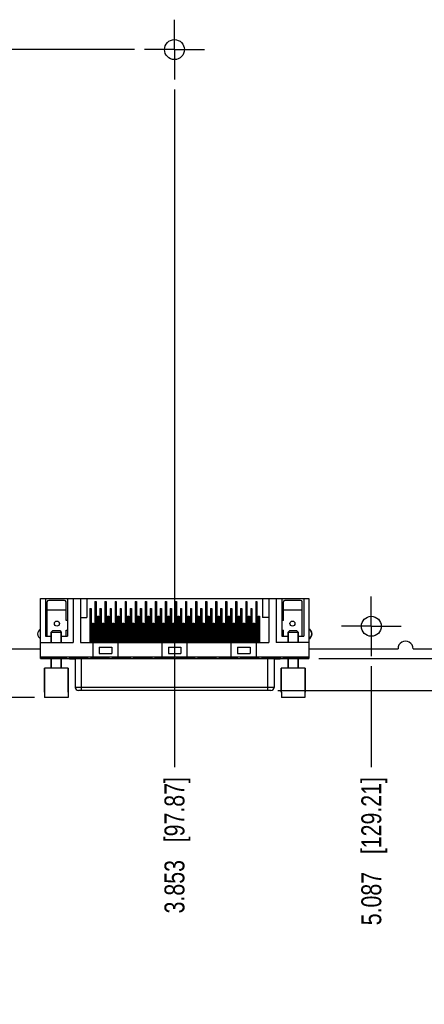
# Model space of a CAD drawing. Header units: inches. Extents: x 0 to 22, y 0 to 17.
# Tile 125 of 217: x 8.6 to 11.1, y 6.3 to 12.5. Entities that reach past the tile are written whole.
import ezdxf

# ---------------------------------------------------------------- set-up
doc = ezdxf.new("R2010")
doc.units = ezdxf.units.IN
doc.header["$LTSCALE"] = 1.21
doc.header["$MEASUREMENT"] = 0
doc.linetypes.add('CENTER', pattern=[0.6, 0.375, -0.075, 0.075, -0.075])
doc.layers.get('0').update_dxf_attribs({"linetype": 'CONTINUOUS'})
for name, color, linetype in [('02___PRT_ALL_AXES', 7, 'CONTINUOUS'), ('5_ALL_CURVES', 7, 'CONTINUOUS'), ('DIMENSIONS', 7, 'CONTINUOUS')]:
    doc.layers.add(name, color=color, linetype=linetype)
doc.styles.get("Standard").update_dxf_attribs({"font": 'txt', "width": 0.8})
doc.dimstyles.new('DIMSTYLE_1', dxfattribs={"dimtxt": 0.125, "dimasz": 0.18, "dimexe": 0.18, "dimexo": 0.0625, "dimgap": 0.09, "dimtad": 0, "dimtih": 1, "dimtoh": 1, "dimdec": 3, "dimzin": 4, "dimdsep": 46, "dimtxsty": 'STANDARD', "dimblk": '_FILLED', "dimblk1": '_FILLED', "dimblk2": '_FILLED', "dimcen": 0.09, "dimadec": 0, "dimazin": 0, "dimtp": 0.001, "dimtm": 0.001, "dimtfac": 1, "dimtdec": 3, "dimtofl": 0, "dimtmove": 0, "dimatfit": 3, "dimldrblk": '_FILLED', "dimfxl": 1, "dimtolj": 1, "dimtzin": 4, "dimarcsym": 0})

# ---------------------------------------------------------------- blocks, each defined once
blk = doc.blocks.new('*D2')
at = {"layer": 'DIMENSIONS', "color": 2, "linetype": 'CONTINUOUS'}
blk.add_line((9.2869, 12.3055), (5.2463, 12.3055), dxfattribs=at)
at = {"layer": 'DIMENSIONS', "color": 2, "linetype": 'CONTINUOUS', "insert": (5.1838, 12.368), "char_height": 0.125, "width": 1.325, "attachment_point": 3, "line_spacing_factor": 0.9}
blk.add_mtext('3.758{\\Ftxt.shx;\\W1.000000;\\H0.125000; }[95.45]', dxfattribs=at)
blk = doc.blocks.new('_FILLED')
at = {"color": 0, "linetype": 'BYBLOCK'}
blk.add_solid([(0, 0), (-1, 0.174), (-1, -0.174)], dxfattribs=at)
blk = doc.blocks.new('*D4')
at = {"layer": 'DIMENSIONS', "color": 2, "linetype": 'CONTINUOUS'}
blk.add_line((8.6602, 8.2427), (5.255, 8.2427), dxfattribs=at)
at = {"layer": 'DIMENSIONS', "color": 2, "linetype": 'CONTINUOUS', "insert": (5.1925, 8.3052), "char_height": 0.125, "width": 1.525, "attachment_point": 3, "line_spacing_factor": 0.9}
blk.add_mtext('2X -.305{\\Ftxt.shx;\\W1.000000;\\H0.125000; }[7.75]', dxfattribs=at)
blk = doc.blocks.new('*D5')
at = {"layer": 'DIMENSIONS', "color": 2, "linetype": 'CONTINUOUS'}
blk.add_line((10.1847, 8.2859), (14.1213, 8.2859), dxfattribs=at)
at = {"layer": 'DIMENSIONS', "color": 2, "linetype": 'CONTINUOUS', "insert": (14.1838, 8.3484), "char_height": 0.125, "width": 1.225, "attachment_point": 1, "line_spacing_factor": 0.9}
blk.add_mtext('-.262{\\Ftxt.shx;\\W1.000000;\\H0.125000; }[6.65]', dxfattribs=at)
blk = doc.blocks.new('*D10')
at = {"layer": 'DIMENSIONS', "color": 2, "linetype": 'CONTINUOUS'}
blk.add_line((12.0384, 8.5485), (12.0384, 7.8052), dxfattribs=at)
at = {"layer": 'DIMENSIONS', "color": 2, "linetype": 'CONTINUOUS', "insert": (11.9759, 7.7427), "char_height": 0.125, "width": 1.425, "attachment_point": 3, "rotation": 90, "line_spacing_factor": 0.9}
blk.add_mtext('6.355{\\Ftxt.shx;\\W1.000000;\\H0.125000; }[161.41]', dxfattribs=at)
blk = doc.blocks.new('*D11')
at = {"layer": 'DIMENSIONS', "color": 2, "linetype": 'CONTINUOUS'}
blk.add_line((9.5369, 12.0555), (9.5369, 7.8052), dxfattribs=at)
at = {"layer": 'DIMENSIONS', "color": 2, "linetype": 'CONTINUOUS', "insert": (9.4744, 7.7427), "char_height": 0.125, "width": 1.325, "attachment_point": 3, "rotation": 90, "line_spacing_factor": 0.9}
blk.add_mtext('3.853{\\Ftxt.shx;\\W1.000000;\\H0.125000; }[97.87]', dxfattribs=at)
blk = doc.blocks.new('*D12')
at = {"layer": 'DIMENSIONS', "color": 2, "linetype": 'CONTINUOUS'}
blk.add_line((12.9888, 10.8365), (12.9888, 7.8052), dxfattribs=at)
at = {"layer": 'DIMENSIONS', "color": 2, "linetype": 'CONTINUOUS', "insert": (12.9263, 7.7427), "char_height": 0.125, "width": 1.425, "attachment_point": 3, "rotation": 90, "line_spacing_factor": 0.9}
blk.add_mtext('7.305{\\Ftxt.shx;\\W1.000000;\\H0.125000; }[185.55]', dxfattribs=at)
blk = doc.blocks.new('*D24')
at = {"layer": 'DIMENSIONS', "color": 2, "linetype": 'CONTINUOUS'}
blk.add_line((10.7708, 8.4385), (10.7708, 7.8052), dxfattribs=at)
at = {"layer": 'DIMENSIONS', "color": 2, "linetype": 'CONTINUOUS', "insert": (10.7083, 7.7427), "char_height": 0.125, "width": 1.425, "attachment_point": 3, "rotation": 90, "line_spacing_factor": 0.9}
blk.add_mtext('5.087{\\Ftxt.shx;\\W1.000000;\\H0.125000; }[129.21]', dxfattribs=at)
blk = doc.blocks.new('*D26')
at = {"layer": 'DIMENSIONS', "color": 2, "linetype": 'CONTINUOUS'}
blk.add_line((10.4415, 8.4858), (14.1059, 8.4858), dxfattribs=at)
at = {"layer": 'DIMENSIONS', "color": 2, "linetype": 'CONTINUOUS', "insert": (14.1684, 8.5483), "char_height": 0.125, "width": 1.225, "attachment_point": 1, "line_spacing_factor": 0.9}
blk.add_mtext('-.062{\\Ftxt.shx;\\W1.000000;\\H0.125000; }[1.57]', dxfattribs=at)

msp = doc.modelspace()

# ---------------------------------------------------------------- linework, layer by layer
at = {"color": 7, "linetype": 'CONTINUOUS'}
for p, q in [((8.6979, 8.8627), (10.379, 8.8627)), ((8.6979, 8.4858), (8.6979, 8.8627)), ((8.7294, 8.8627), (8.7294, 8.6264)), ((8.7393, 8.6264), (8.7393, 8.841)), ((8.8476, 8.8509), (8.7491, 8.8509)), ((8.8574, 8.7244), (8.8574, 8.841)), ((8.8672, 8.8627), (8.8672, 8.6264)), ((8.9027, 8.8627), (8.9027, 8.5871)), ((8.9479, 8.8627), (8.9479, 8.5871)), ((8.9873, 8.8627), (8.9873, 8.7446)), ((9.0385, 8.8449), (9.0464, 8.8449)), ((9.0385, 8.8449), (9.0385, 8.5871)), ((9.0464, 8.8449), (9.0464, 8.5871)), ((9.1015, 8.8449), (9.1094, 8.8449)), ((9.1015, 8.8449), (9.1015, 8.5871)), ((9.1094, 8.8449), (9.1094, 8.5871)), ((9.1645, 8.8449), (9.1724, 8.8449)), ((9.1645, 8.8449), (9.1645, 8.5871)), ((9.1724, 8.8449), (9.1724, 8.5871)), ((9.2275, 8.8449), (9.2353, 8.8449)), ((9.2275, 8.8449), (9.2275, 8.5871)), ((9.2353, 8.8449), (9.2353, 8.5871)), ((9.2905, 8.8449), (9.2983, 8.8449)), ((9.2905, 8.8449), (9.2905, 8.5871)), ((9.2983, 8.8449), (9.2983, 8.5871)), ((9.3535, 8.8449), (9.3613, 8.8449)), ((9.3535, 8.8449), (9.3535, 8.5871)), ((9.3613, 8.8449), (9.3613, 8.5871)), ((9.4165, 8.8449), (9.4243, 8.8449)), ((9.4165, 8.8449), (9.4165, 8.5871)), ((9.4243, 8.8449), (9.4243, 8.5871)), ((9.4794, 8.8449), (9.4873, 8.8449)), ((9.4794, 8.8449), (9.4794, 8.5871)), ((9.4873, 8.8449), (9.4873, 8.5871)), ((9.5424, 8.8449), (9.5503, 8.8449)), ((9.5424, 8.8449), (9.5424, 8.5871)), ((9.5503, 8.8449), (9.5503, 8.5871)), ((9.6054, 8.8449), (9.6133, 8.8449)), ((9.6054, 8.8449), (9.6054, 8.5871)), ((9.6133, 8.8449), (9.6133, 8.5871)), ((9.6684, 8.8449), (9.6763, 8.8449)), ((9.6684, 8.8449), (9.6684, 8.5871)), ((9.6763, 8.8449), (9.6763, 8.5871)), ((9.7314, 8.8449), (9.7393, 8.8449)), ((9.7314, 8.8449), (9.7314, 8.5871)), ((9.7393, 8.8449), (9.7393, 8.5871)), ((9.7944, 8.8449), (9.8023, 8.8449)), ((9.7944, 8.8449), (9.7944, 8.5871)), ((9.8023, 8.8449), (9.8023, 8.5871)), ((9.8574, 8.8449), (9.8653, 8.8449)), ((9.8574, 8.8449), (9.8574, 8.5871)), ((9.8653, 8.8449), (9.8653, 8.5871)), ((9.9204, 8.8449), (9.9283, 8.8449)), ((9.9204, 8.8449), (9.9204, 8.5871)), ((9.9283, 8.8449), (9.9283, 8.5871)), ((9.9834, 8.8449), (9.9913, 8.8449)), ((9.9834, 8.8449), (9.9834, 8.5871)), ((9.9913, 8.8449), (9.9913, 8.5871)), ((10.0464, 8.8449), (10.0542, 8.8449)), ((10.0464, 8.8449), (10.0464, 8.5871)), ((10.0542, 8.8449), (10.0542, 8.5871)), ((10.0897, 8.8627), (10.0897, 8.7446)), ((10.129, 8.8627), (10.129, 8.5871)), ((10.1743, 8.8627), (10.1743, 8.5871)), ((10.2098, 8.8627), (10.2098, 8.6264)), ((10.2196, 8.7244), (10.2196, 8.841)), ((10.3279, 8.8509), (10.2294, 8.8509)), ((10.3377, 8.6264), (10.3377, 8.841)), ((10.3476, 8.8627), (10.3476, 8.6264)), ((10.379, 8.8627), (10.379, 8.4858)), ((8.7393, 8.7918), (8.8574, 8.7918)), ((9.007, 8.7997), (9.0149, 8.7997)), ((9.007, 8.7997), (9.007, 8.5871)), ((9.007, 8.78), (9.0149, 8.78)), ((9.0149, 8.7997), (9.0149, 8.5871)), ((9.0385, 8.8253), (9.0464, 8.8253)), ((9.07, 8.7997), (9.0779, 8.7997)), ((9.07, 8.7997), (9.07, 8.5871)), ((9.07, 8.78), (9.0779, 8.78)), ((9.0779, 8.7997), (9.0779, 8.5871)), ((9.1015, 8.8253), (9.1094, 8.8253)), ((9.133, 8.7997), (9.1409, 8.7997)), ((9.133, 8.7997), (9.133, 8.5871)), ((9.133, 8.78), (9.1409, 8.78)), ((9.1409, 8.7997), (9.1409, 8.5871)), ((9.1645, 8.8253), (9.1724, 8.8253)), ((9.196, 8.7997), (9.2039, 8.7997)), ((9.196, 8.7997), (9.196, 8.5871)), ((9.196, 8.78), (9.2039, 8.78)), ((9.2039, 8.7997), (9.2039, 8.5871)), ((9.2275, 8.8253), (9.2353, 8.8253)), ((9.259, 8.7997), (9.2668, 8.7997)), ((9.259, 8.7997), (9.259, 8.5871)), ((9.259, 8.78), (9.2668, 8.78)), ((9.2668, 8.7997), (9.2668, 8.5871)), ((9.2905, 8.8253), (9.2983, 8.8253)), ((9.322, 8.7997), (9.3298, 8.7997)), ((9.322, 8.7997), (9.322, 8.5871)), ((9.322, 8.78), (9.3298, 8.78)), ((9.3298, 8.7997), (9.3298, 8.5871)), ((9.3535, 8.8253), (9.3613, 8.8253)), ((9.385, 8.7997), (9.3928, 8.7997)), ((9.385, 8.7997), (9.385, 8.5871)), ((9.385, 8.78), (9.3928, 8.78)), ((9.3928, 8.7997), (9.3928, 8.5871)), ((9.4165, 8.8253), (9.4243, 8.8253)), ((9.4479, 8.7997), (9.4558, 8.7997)), ((9.4479, 8.7997), (9.4479, 8.5871)), ((9.4479, 8.78), (9.4558, 8.78)), ((9.4558, 8.7997), (9.4558, 8.5871)), ((9.4794, 8.8253), (9.4873, 8.8253)), ((9.5109, 8.7997), (9.5188, 8.7997)), ((9.5109, 8.7997), (9.5109, 8.5871)), ((9.5109, 8.78), (9.5188, 8.78)), ((9.5188, 8.7997), (9.5188, 8.5871)), ((9.5424, 8.8253), (9.5503, 8.8253)), ((9.5739, 8.7997), (9.5818, 8.7997)), ((9.5739, 8.7997), (9.5739, 8.5871)), ((9.5739, 8.78), (9.5818, 8.78)), ((9.5818, 8.7997), (9.5818, 8.5871)), ((9.6054, 8.8253), (9.6133, 8.8253)), ((9.6369, 8.7997), (9.6448, 8.7997)), ((9.6369, 8.7997), (9.6369, 8.5871)), ((9.6369, 8.78), (9.6448, 8.78)), ((9.6448, 8.7997), (9.6448, 8.5871)), ((9.6684, 8.8253), (9.6763, 8.8253)), ((9.6999, 8.7997), (9.7078, 8.7997)), ((9.6999, 8.7997), (9.6999, 8.5871)), ((9.6999, 8.78), (9.7078, 8.78)), ((9.7078, 8.7997), (9.7078, 8.5871)), ((9.7314, 8.8253), (9.7393, 8.8253)), ((9.7629, 8.7997), (9.7708, 8.7997)), ((9.7629, 8.7997), (9.7629, 8.5871)), ((9.7629, 8.78), (9.7708, 8.78)), ((9.7708, 8.7997), (9.7708, 8.5871)), ((9.7944, 8.8253), (9.8023, 8.8253)), ((9.8259, 8.7997), (9.8338, 8.7997)), ((9.8259, 8.7997), (9.8259, 8.5871)), ((9.8259, 8.78), (9.8338, 8.78)), ((9.8338, 8.7997), (9.8338, 8.5871)), ((9.8574, 8.8253), (9.8653, 8.8253)), ((9.8889, 8.7997), (9.8968, 8.7997)), ((9.8889, 8.7997), (9.8889, 8.5871)), ((9.8889, 8.78), (9.8968, 8.78)), ((9.8968, 8.7997), (9.8968, 8.5871)), ((9.9204, 8.8253), (9.9283, 8.8253)), ((9.9519, 8.7997), (9.9598, 8.7997)), ((9.9519, 8.7997), (9.9519, 8.5871)), ((9.9519, 8.78), (9.9598, 8.78)), ((9.9598, 8.7997), (9.9598, 8.5871)), ((9.9834, 8.8253), (9.9913, 8.8253)), ((10.0149, 8.7997), (10.0228, 8.7997)), ((10.0149, 8.7997), (10.0149, 8.5871)), ((10.0149, 8.78), (10.0228, 8.78)), ((10.0228, 8.7997), (10.0228, 8.5871)), ((10.0464, 8.8253), (10.0542, 8.8253)), ((10.2196, 8.7918), (10.3377, 8.7918)), ((8.8672, 8.7244), (8.8574, 8.7244)), ((8.9479, 8.7446), (8.9873, 8.7446)), ((9.0542, 8.7524), (9.0621, 8.7524)), ((9.0542, 8.7524), (9.0542, 8.5871)), ((9.0542, 8.7327), (9.0621, 8.7327)), ((9.0621, 8.7524), (9.0621, 8.5871)), ((9.1172, 8.7524), (9.1251, 8.7524)), ((9.1172, 8.7524), (9.1172, 8.5871)), ((9.1172, 8.7327), (9.1251, 8.7327)), ((9.1251, 8.7524), (9.1251, 8.5871)), ((9.1802, 8.7524), (9.1881, 8.7524)), ((9.1802, 8.7524), (9.1802, 8.5871)), ((9.1802, 8.7327), (9.1881, 8.7327)), ((9.1881, 8.7524), (9.1881, 8.5871)), ((9.2432, 8.7524), (9.2511, 8.7524)), ((9.2432, 8.7524), (9.2432, 8.5871)), ((9.2432, 8.7327), (9.2511, 8.7327)), ((9.2511, 8.7524), (9.2511, 8.5871)), ((9.3062, 8.7524), (9.3141, 8.7524)), ((9.3062, 8.7524), (9.3062, 8.5871)), ((9.3062, 8.7327), (9.3141, 8.7327)), ((9.3141, 8.7524), (9.3141, 8.5871)), ((9.3692, 8.7524), (9.3771, 8.7524)), ((9.3692, 8.7524), (9.3692, 8.5871)), ((9.3692, 8.7327), (9.3771, 8.7327)), ((9.3771, 8.7524), (9.3771, 8.5871)), ((9.4322, 8.7524), (9.4401, 8.7524)), ((9.4322, 8.7524), (9.4322, 8.5871)), ((9.4322, 8.7327), (9.4401, 8.7327)), ((9.4401, 8.7524), (9.4401, 8.5871)), ((9.4952, 8.7524), (9.5031, 8.7524)), ((9.4952, 8.7524), (9.4952, 8.5871)), ((9.4952, 8.7327), (9.5031, 8.7327)), ((9.5031, 8.7524), (9.5031, 8.5871)), ((9.5582, 8.7524), (9.5661, 8.7524)), ((9.5582, 8.7524), (9.5582, 8.5871)), ((9.5582, 8.7327), (9.5661, 8.7327)), ((9.5661, 8.7524), (9.5661, 8.5871)), ((9.6212, 8.7524), (9.629, 8.7524)), ((9.6212, 8.7524), (9.6212, 8.5871)), ((9.6212, 8.7327), (9.629, 8.7327)), ((9.629, 8.7524), (9.629, 8.5871)), ((9.6842, 8.7524), (9.692, 8.7524)), ((9.6842, 8.7524), (9.6842, 8.5871)), ((9.6842, 8.7327), (9.692, 8.7327)), ((9.692, 8.7524), (9.692, 8.5871)), ((9.7472, 8.7524), (9.755, 8.7524)), ((9.7472, 8.7524), (9.7472, 8.5871)), ((9.7472, 8.7327), (9.755, 8.7327)), ((9.755, 8.7524), (9.755, 8.5871)), ((9.8102, 8.7524), (9.818, 8.7524)), ((9.8102, 8.7524), (9.8102, 8.5871)), ((9.8102, 8.7327), (9.818, 8.7327)), ((9.818, 8.7524), (9.818, 8.5871)), ((9.8731, 8.7524), (9.881, 8.7524)), ((9.8731, 8.7524), (9.8731, 8.5871)), ((9.8731, 8.7327), (9.881, 8.7327)), ((9.881, 8.7524), (9.881, 8.5871)), ((9.9361, 8.7524), (9.944, 8.7524)), ((9.9361, 8.7524), (9.9361, 8.5871)), ((9.9361, 8.7327), (9.944, 8.7327)), ((9.944, 8.7524), (9.944, 8.5871)), ((9.9991, 8.7524), (10.007, 8.7524)), ((9.9991, 8.7524), (9.9991, 8.5871)), ((9.9991, 8.7327), (10.007, 8.7327)), ((10.007, 8.7524), (10.007, 8.5871)), ((10.0621, 8.7524), (10.07, 8.7524)), ((10.0621, 8.7524), (10.0621, 8.5871)), ((10.0621, 8.7327), (10.07, 8.7327)), ((10.07, 8.7524), (10.07, 8.5871)), ((10.129, 8.7446), (10.0897, 8.7446)), ((10.2196, 8.7244), (10.2098, 8.7244)), ((8.7749, 8.6627), (8.7649, 8.6527)), ((8.7649, 8.6527), (8.8279, 8.6527)), ((8.7649, 8.5871), (8.7649, 8.6527)), ((8.7749, 8.6627), (8.8179, 8.6627)), ((8.8179, 8.6627), (8.8279, 8.6527)), ((8.8279, 8.5871), (8.8279, 8.6527)), ((8.8574, 8.6637), (8.8672, 8.6637)), ((8.8574, 8.6264), (8.8574, 8.6637)), ((9.0228, 8.7072), (9.0306, 8.7072)), ((9.0228, 8.7072), (9.0228, 8.5871)), ((9.0228, 8.6875), (9.0306, 8.6875)), ((9.0306, 8.7072), (9.0306, 8.5871)), ((9.0857, 8.7072), (9.0936, 8.7072)), ((9.0857, 8.7072), (9.0857, 8.5871)), ((9.0857, 8.6875), (9.0936, 8.6875)), ((9.0936, 8.7072), (9.0936, 8.5871)), ((9.1487, 8.7072), (9.1566, 8.7072)), ((9.1487, 8.7072), (9.1487, 8.5871)), ((9.1487, 8.6875), (9.1566, 8.6875)), ((9.1566, 8.7072), (9.1566, 8.5871)), ((9.2117, 8.7072), (9.2196, 8.7072)), ((9.2117, 8.7072), (9.2117, 8.5871)), ((9.2117, 8.6875), (9.2196, 8.6875)), ((9.2196, 8.7072), (9.2196, 8.5871)), ((9.2747, 8.7072), (9.2826, 8.7072)), ((9.2747, 8.7072), (9.2747, 8.5871)), ((9.2747, 8.6875), (9.2826, 8.6875)), ((9.2826, 8.7072), (9.2826, 8.5871)), ((9.3377, 8.7072), (9.3456, 8.7072)), ((9.3377, 8.7072), (9.3377, 8.5871)), ((9.3377, 8.6875), (9.3456, 8.6875)), ((9.3456, 8.7072), (9.3456, 8.5871)), ((9.4007, 8.7072), (9.4086, 8.7072)), ((9.4007, 8.7072), (9.4007, 8.5871)), ((9.4007, 8.6875), (9.4086, 8.6875)), ((9.4086, 8.7072), (9.4086, 8.5871)), ((9.4637, 8.7072), (9.4716, 8.7072)), ((9.4637, 8.7072), (9.4637, 8.5871)), ((9.4637, 8.6875), (9.4716, 8.6875)), ((9.4716, 8.7072), (9.4716, 8.5871)), ((9.5267, 8.7072), (9.5346, 8.7072)), ((9.5267, 8.7072), (9.5267, 8.5871)), ((9.5267, 8.6875), (9.5346, 8.6875)), ((9.5346, 8.7072), (9.5346, 8.5871)), ((9.5897, 8.7072), (9.5976, 8.7072)), ((9.5897, 8.7072), (9.5897, 8.5871)), ((9.5897, 8.6875), (9.5976, 8.6875)), ((9.5976, 8.7072), (9.5976, 8.5871)), ((9.6527, 8.7072), (9.6605, 8.7072)), ((9.6527, 8.7072), (9.6527, 8.5871)), ((9.6527, 8.6875), (9.6605, 8.6875)), ((9.6605, 8.7072), (9.6605, 8.5871)), ((9.7157, 8.7072), (9.7235, 8.7072)), ((9.7157, 8.7072), (9.7157, 8.5871)), ((9.7157, 8.6875), (9.7235, 8.6875)), ((9.7235, 8.7072), (9.7235, 8.5871)), ((9.7787, 8.7072), (9.7865, 8.7072)), ((9.7787, 8.7072), (9.7787, 8.5871)), ((9.7787, 8.6875), (9.7865, 8.6875)), ((9.7865, 8.7072), (9.7865, 8.5871)), ((9.8416, 8.7072), (9.8495, 8.7072)), ((9.8416, 8.7072), (9.8416, 8.5871)), ((9.8416, 8.6875), (9.8495, 8.6875)), ((9.8495, 8.7072), (9.8495, 8.5871)), ((9.9046, 8.7072), (9.9125, 8.7072)), ((9.9046, 8.7072), (9.9046, 8.5871)), ((9.9046, 8.6875), (9.9125, 8.6875)), ((9.9125, 8.7072), (9.9125, 8.5871)), ((9.9676, 8.7072), (9.9755, 8.7072)), ((9.9676, 8.7072), (9.9676, 8.5871)), ((9.9676, 8.6875), (9.9755, 8.6875)), ((9.9755, 8.7072), (9.9755, 8.5871)), ((10.0306, 8.7072), (10.0385, 8.7072)), ((10.0306, 8.7072), (10.0306, 8.5871)), ((10.0306, 8.6875), (10.0385, 8.6875)), ((10.0385, 8.7072), (10.0385, 8.5871)), ((10.2098, 8.6637), (10.2196, 8.6637)), ((10.2196, 8.6264), (10.2196, 8.6637)), ((10.2591, 8.6627), (10.2491, 8.6527)), ((10.2491, 8.6527), (10.3121, 8.6527)), ((10.2491, 8.5871), (10.2491, 8.6527)), ((10.2591, 8.6627), (10.3021, 8.6627)), ((10.3021, 8.6627), (10.3121, 8.6527)), ((10.3121, 8.5871), (10.3121, 8.6527)), ((8.6979, 8.5871), (8.9027, 8.5871)), ((8.7294, 8.6264), (8.7649, 8.6264)), ((8.8279, 8.6264), (8.8672, 8.6264)), ((8.9479, 8.5871), (10.129, 8.5871)), ((9.0267, 8.4965), (9.0267, 8.5871)), ((9.0306, 8.589), (9.0385, 8.589)), ((9.0464, 8.589), (9.0542, 8.589)), ((9.0621, 8.589), (9.07, 8.589)), ((9.0779, 8.589), (9.0857, 8.589)), ((9.0936, 8.589), (9.1015, 8.589)), ((9.1094, 8.589), (9.1172, 8.589)), ((9.1251, 8.589), (9.133, 8.589)), ((9.1409, 8.589), (9.1487, 8.589)), ((9.1566, 8.589), (9.1645, 8.589)), ((9.1724, 8.589), (9.1802, 8.589)), ((9.1842, 8.4965), (9.1842, 8.5871)), ((9.4598, 8.589), (9.4637, 8.589)), ((9.4598, 8.4965), (9.4598, 8.589)), ((9.4716, 8.589), (9.4794, 8.589)), ((9.4873, 8.589), (9.4952, 8.589)), ((9.5031, 8.589), (9.5109, 8.589)), ((9.5188, 8.589), (9.5267, 8.589)), ((9.5346, 8.589), (9.5424, 8.589)), ((9.5503, 8.589), (9.5582, 8.589)), ((9.5661, 8.589), (9.5739, 8.589)), ((9.5818, 8.589), (9.5897, 8.589)), ((9.5976, 8.589), (9.6054, 8.589)), ((9.6133, 8.589), (9.6172, 8.589)), ((9.6172, 8.4965), (9.6172, 8.589)), ((9.8928, 8.4965), (9.8928, 8.5871)), ((9.8968, 8.589), (9.9046, 8.589)), ((9.9125, 8.589), (9.9204, 8.589)), ((9.9283, 8.589), (9.9361, 8.589)), ((9.944, 8.589), (9.9519, 8.589)), ((9.9598, 8.589), (9.9676, 8.589)), ((9.9755, 8.589), (9.9834, 8.589)), ((9.9913, 8.589), (9.9991, 8.589)), ((10.007, 8.589), (10.0149, 8.589)), ((10.0228, 8.589), (10.0306, 8.589)), ((10.0385, 8.589), (10.0464, 8.589)), ((10.0503, 8.4965), (10.0503, 8.5871)), ((10.379, 8.5871), (10.1743, 8.5871)), ((10.2098, 8.6264), (10.2491, 8.6264)), ((10.3121, 8.6264), (10.3476, 8.6264)), ((9.0661, 8.5575), (9.1448, 8.5575)), ((9.0661, 8.5575), (9.0661, 8.5182)), ((9.1448, 8.5575), (9.1448, 8.5182)), ((9.4991, 8.5575), (9.5779, 8.5575)), ((9.4991, 8.5575), (9.4991, 8.5182)), ((9.5779, 8.5575), (9.5779, 8.5182)), ((9.9322, 8.5575), (10.0109, 8.5575)), ((9.9322, 8.5575), (9.9322, 8.5182)), ((10.0109, 8.5575), (10.0109, 8.5182)), ((8.6979, 8.4965), (10.379, 8.4965)), ((8.6979, 8.4956), (8.8584, 8.4956)), ((8.6979, 8.4858), (8.8584, 8.4858)), ((8.7649, 8.4267), (8.7649, 8.4858)), ((8.8279, 8.4267), (8.8279, 8.4858)), ((8.8584, 8.4965), (8.8584, 8.4858)), ((8.8584, 8.4867), (8.8785, 8.4867)), ((8.8785, 8.4965), (8.8785, 8.4839)), ((8.8785, 8.4956), (8.9924, 8.4956)), ((8.8785, 8.4858), (8.9924, 8.4858)), ((8.8785, 8.4839), (8.9155, 8.4839)), ((8.9155, 8.4858), (8.9155, 8.3056)), ((8.9548, 8.2859), (8.9548, 8.4858)), ((8.9924, 8.4965), (8.9924, 8.4858)), ((8.9924, 8.4867), (9.0125, 8.4867)), ((9.0125, 8.4965), (9.0125, 8.4858)), ((9.0125, 8.4956), (9.1264, 8.4956)), ((9.0125, 8.4858), (9.1264, 8.4858)), ((9.0661, 8.5182), (9.1448, 8.5182)), ((9.1264, 8.4965), (9.1264, 8.4858)), ((9.1264, 8.4867), (9.1465, 8.4867)), ((9.1465, 8.4965), (9.1465, 8.4858)), ((9.1465, 8.4956), (9.2604, 8.4956)), ((9.1465, 8.4858), (9.2604, 8.4858)), ((9.2604, 8.4965), (9.2604, 8.4858)), ((9.2604, 8.4867), (9.2805, 8.4867)), ((9.2805, 8.4965), (9.2805, 8.4858)), ((9.2805, 8.4956), (9.3944, 8.4956)), ((9.2805, 8.4858), (9.3944, 8.4858)), ((9.3944, 8.4965), (9.3944, 8.4858)), ((9.3944, 8.4867), (9.4145, 8.4867)), ((9.4145, 8.4965), (9.4145, 8.4858)), ((9.4145, 8.4956), (9.5285, 8.4956)), ((9.4145, 8.4858), (9.5285, 8.4858)), ((9.4991, 8.5182), (9.5779, 8.5182)), ((9.5285, 8.4965), (9.5285, 8.4858)), ((9.5285, 8.4867), (9.5485, 8.4867)), ((9.5485, 8.4965), (9.5485, 8.4858)), ((9.5485, 8.4956), (9.6625, 8.4956)), ((9.5485, 8.4858), (9.6625, 8.4858)), ((9.6625, 8.4965), (9.6625, 8.4858)), ((9.6625, 8.4867), (9.6826, 8.4867)), ((9.6826, 8.4965), (9.6826, 8.4858)), ((9.6826, 8.4956), (9.7965, 8.4956)), ((9.6826, 8.4858), (9.7965, 8.4858)), ((9.7965, 8.4965), (9.7965, 8.4858)), ((9.7965, 8.4867), (9.8166, 8.4867)), ((9.8166, 8.4965), (9.8166, 8.4858)), ((9.8166, 8.4956), (9.9305, 8.4956)), ((9.8166, 8.4858), (9.9305, 8.4858)), ((9.9305, 8.4965), (9.9305, 8.4858)), ((9.9305, 8.4867), (9.9506, 8.4867)), ((9.9322, 8.5182), (10.0109, 8.5182)), ((9.9506, 8.4965), (9.9506, 8.4858)), ((9.9506, 8.4956), (10.0645, 8.4956)), ((9.9506, 8.4858), (10.0645, 8.4858)), ((10.0645, 8.4965), (10.0645, 8.4858)), ((10.0645, 8.4867), (10.0846, 8.4867)), ((10.0846, 8.4965), (10.0846, 8.4858)), ((10.0846, 8.4956), (10.1985, 8.4956)), ((10.0846, 8.4858), (10.1985, 8.4858)), ((10.1222, 8.2859), (10.1222, 8.4858)), ((10.1615, 8.4858), (10.1615, 8.3056)), ((10.1615, 8.4839), (10.1985, 8.4839)), ((10.1985, 8.4965), (10.1985, 8.4839)), ((10.1985, 8.4867), (10.2186, 8.4867)), ((10.2186, 8.4965), (10.2186, 8.4858)), ((10.2186, 8.4956), (10.379, 8.4956)), ((10.2186, 8.4858), (10.379, 8.4858)), ((10.2491, 8.4267), (10.2491, 8.4858)), ((10.3121, 8.4267), (10.3121, 8.4858)), ((8.7216, 8.2761), (8.7216, 8.4267)), ((8.8712, 8.2761), (8.8712, 8.4267)), ((10.2058, 8.2761), (10.2058, 8.4267)), ((10.3554, 8.2761), (10.3554, 8.4267)), ((8.7227, 8.2761), (8.7216, 8.2761)), ((8.7227, 8.2761), (8.7227, 8.2427)), ((8.8712, 8.2761), (8.87, 8.2761)), ((8.87, 8.2761), (8.87, 8.2427)), ((10.1615, 8.3056), (8.9155, 8.3056)), ((10.1418, 8.2859), (8.9352, 8.2859)), ((10.207, 8.2761), (10.2058, 8.2761)), ((10.207, 8.2761), (10.207, 8.2427)), ((10.3554, 8.2761), (10.3543, 8.2761)), ((10.3543, 8.2761), (10.3543, 8.2427)), ((8.87, 8.2427), (8.7227, 8.2427)), ((10.3543, 8.2427), (10.207, 8.2427))]:
    msp.add_line(p, q, dxfattribs=at)
for centre in [(8.8003, 8.7052), (10.2767, 8.7052)]:
    msp.add_circle(centre, 0.0157, dxfattribs=at)
for centre, radius, start, end in [((8.7491, 8.841), 0.00984, 90, 180), ((8.8476, 8.841), 0.00984, 0, 90), ((10.2294, 8.841), 0.00984, 90, 180), ((10.3279, 8.841), 0.00984, 0, 90), ((8.9352, 8.3056), 0.0197, 180, 270), ((10.1418, 8.3056), 0.0197, 270, 360)]:
    msp.add_arc(centre, radius, start, end, dxfattribs=at)
at = {"layer": '02___PRT_ALL_AXES', "color": 7, "linetype": 'CENTER'}
for p, q in [((9.5369, 12.3055), (9.5369, 12.493)), ((9.5369, 12.3055), (9.3494, 12.3055)), ((9.5369, 12.3055), (9.5369, 12.118)), ((9.5369, 12.3055), (9.7244, 12.3055)), ((10.7708, 8.6885), (10.7708, 8.876)), ((10.7708, 8.6885), (10.5833, 8.6885)), ((10.7708, 8.6885), (10.9583, 8.6885)), ((10.7708, 8.6885), (10.7708, 8.501))]:
    msp.add_line(p, q, dxfattribs=at)
at = {"layer": '02___PRT_ALL_AXES', "color": 7, "linetype": 'CONTINUOUS'}
for p, q in [((8.7649, 8.6527), (8.7649, 8.5871)), ((8.8279, 8.6527), (8.8279, 8.5871)), ((10.2491, 8.6527), (10.2491, 8.5871)), ((10.3121, 8.6527), (10.3121, 8.5871)), ((8.1383, 8.5476), (8.6979, 8.5476)), ((10.379, 8.5476), (10.9383, 8.5476)), ((11.0323, 8.5476), (13.6838, 8.5476)), ((8.7649, 8.4858), (8.7649, 8.4267)), ((8.8279, 8.4858), (8.8279, 8.4267)), ((10.2491, 8.4858), (10.2491, 8.4267)), ((10.3121, 8.4858), (10.3121, 8.4267)), ((8.8712, 8.4267), (8.7216, 8.4267)), ((8.7216, 8.4267), (8.7216, 8.2761)), ((8.8712, 8.4267), (8.8712, 8.2761)), ((10.3554, 8.4267), (10.2058, 8.4267)), ((10.2058, 8.4267), (10.2058, 8.2761)), ((10.3554, 8.4267), (10.3554, 8.2761))]:
    msp.add_line(p, q, dxfattribs=at)
for centre in [(9.5369, 12.3055), (10.7708, 8.6885)]:
    msp.add_circle(centre, 0.0625, dxfattribs=at)
for centre, radius, start, end in [((10.3637, 8.6402), 0.0355, 295.9688, 64.0312), ((10.9853, 8.5485), 0.047, 358.97459, 181.02541)]:
    msp.add_arc(centre, radius, start, end, dxfattribs=at)
at = {"layer": '5_ALL_CURVES', "color": 40, "linetype": 'CONTINUOUS'}
for centre, start, end in [((8.7137, 8.641), 117.20637, 242.79363), ((10.3633, 8.641), 297.20637, 62.79363)]:
    msp.add_arc(centre, 0.0344, start, end, dxfattribs=at)

# ---------------------------------------------------------------- dimensions: what is measured, and where the dimension line sits
at = {"layer": 'DIMENSIONS', "color": 2, "linetype": 'CONTINUOUS'}
for feature_location, offset, dtype, origin, picture, middle in [((9.2869, 12.3055), (-4.0406, 0), 0, (9.3494, 8.5476), '*D2', (4.2213, 12.3055)), ((9.5369, 12.0555), (0, -4.2503), 1, (5.6838, 12.118), '*D11', (9.6714, 6.812)), ((12.9888, 10.8365), (0, -3.0313), 1, (5.6838, 10.899), '*D12', (13.1456, 6.762)), ((12.0384, 8.5485), (0, -0.7433), 1, (5.6838, 8.611), '*D10', (12.1953, 6.762)), ((10.7708, 8.4385), (0, -0.6333), 1, (5.6838, 8.501), '*D24', (10.9276, 6.762))]:
    dim = msp.add_ordinate_dim(feature_location=feature_location, offset=offset, dtype=dtype, origin=origin, dimstyle='DIMSTYLE_1', dxfattribs=at)
    dim.commit()
    dim.dimension.update_dxf_attribs({"geometry": picture, "text_midpoint": middle})
for feature_location, offset, origin, text, picture, middle in [((8.6602, 8.2427), (-3.4052, 0), (8.7227, 8.5476), '2X -<>', '*D4', (4.18, 8.2427)), ((10.1847, 8.2859), (3.9366, 0), (10.1222, 8.5476), '-<>', '*D5', (14.7963, 8.2859)), ((10.4415, 8.4858), (3.6643, 0), (10.379, 8.5476), '-<>', '*D26', (14.7809, 8.4858))]:
    dim = msp.add_ordinate_dim(feature_location=feature_location, offset=offset, dtype=0, origin=origin, text=text, dimstyle='DIMSTYLE_1', dxfattribs=at)
    dim.commit()
    dim.dimension.update_dxf_attribs({"geometry": picture, "text_midpoint": middle})

doc.saveas('drawing.dxf')
